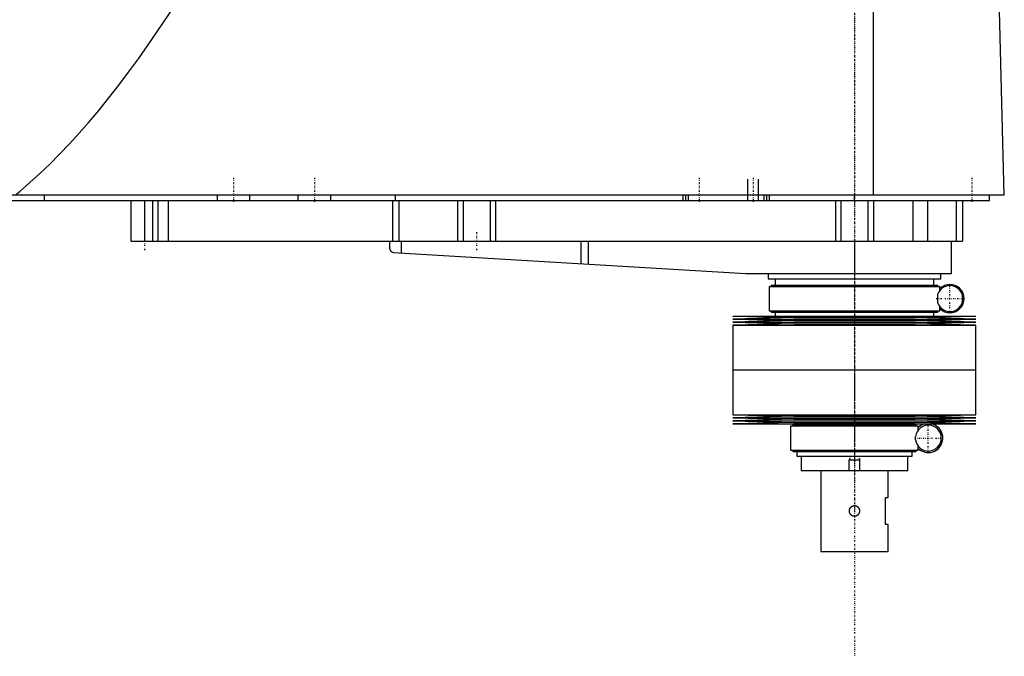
# Model space of a CAD drawing. Extents: x -186 to 906, y -1 to 1172.
# Tile 2 of 3: x 541 to 906, y 317 to 553. Entities that reach past the tile are written whole.
import ezdxf

# ---------------------------------------------------------------- set-up
doc = ezdxf.new("R2010")
doc.units = 0
doc.linetypes.add('CENTER', pattern=[1.5, 0.45, -0.5, 0.05, -0.5])
for name, color, linetype in [('AM_0', 7, 'CONTINUOUS'), ('AM_10', 7, 'CONTINUOUS'), ('AM_7', 7, 'CENTER')]:
    doc.layers.add(name, color=color, linetype=linetype)

msp = doc.modelspace()

# ---------------------------------------------------------------- linework, layer by layer
at = {"layer": 'AM_0', "color": 7, "linetype": 'CONTINUOUS'}
for p, q in [((857.01, 487.5), (857.01, 569.6)), ((905.5, 487.5), (903.45, 568.63)), ((905.5, 487.5), (328.96, 487.5)), ((360, 485.5), (900, 485.5)), ((550, 485.5), (550, 487.5)), ((582, 485.5), (582, 470.5)), ((587, 485.5), (587, 470.5)), ((590, 485.5), (590, 470.5)), ((592, 485.5), (592, 470.5)), ((595.84, 485.5), (595.84, 470.5)), ((614, 485.5), (614, 487.5)), ((626, 485.5), (626, 487.5)), ((644, 485.5), (644, 487.5)), ((656, 485.5), (656, 487.5)), ((678.85, 485.5), (678.85, 470.5)), ((680, 485.5), (680, 487.5)), ((681.18, 485.5), (681.18, 470.5)), ((703, 485.5), (703, 470.5)), ((705, 485.5), (705, 470.5)), ((715, 485.5), (715, 470.5)), ((717, 485.5), (717, 470.5)), ((786.5, 485.5), (786.5, 487.5)), ((787.5, 485.5), (787.5, 487.5)), ((788.5, 485.5), (788.5, 487.5)), ((816.5, 485.5), (816.5, 487.5)), ((817.5, 485.5), (817.5, 487.5)), ((818.5, 485.5), (818.5, 487.5)), ((843, 485.5), (843, 470.5)), ((845, 485.5), (845, 470.5)), ((850, 485.5), (850, 487.5)), ((855, 485.5), (855, 470.5)), ((857, 485.5), (857, 470.5)), ((871.56, 485.5), (871.56, 470.5)), ((877.09, 485.5), (877.09, 470.5)), ((887.69, 485.5), (887.69, 470.5)), ((890, 485.5), (890, 470.5)), ((900, 485.5), (900, 487.5)), ((582, 470.5), (890, 470.5)), ((677.8, 470.5), (677.8, 467.74)), ((682.14, 470.5), (682.14, 466.1)), ((748.68, 470.5), (748.68, 462.14)), ((751.33, 470.5), (751.33, 461.99)), ((850, 470.5), (850, 458.5)), ((886, 458.5), (886, 470.5)), ((679.14, 466.27), (809.7, 458.52)), ((810.3, 458.5), (886, 458.5)), ((818, 458.5), (818, 456.5)), ((818, 456.5), (882, 456.5)), ((820.65, 456.5), (820.65, 454.2)), ((879.35, 454.2), (879.35, 456.5)), ((882, 456.5), (882, 458.5)), ((818.35, 453.7), (818.35, 444.7)), ((818.35, 453.7), (881.65, 453.7)), ((819.15, 454.2), (819.15, 453.7)), ((819.15, 454.2), (880.85, 454.2)), ((880.85, 453.7), (880.85, 454.2)), ((881.65, 452.26), (881.65, 453.7)), ((880.87, 447.49), (880.87, 450.91)), ((881.65, 444.7), (881.65, 446.14)), ((805, 442.75), (827.5, 442.18)), ((805, 442.75), (895, 442.75)), ((827.5, 442.18), (805, 441.61)), ((805, 441.61), (827.5, 441.04)), ((805, 441.61), (895, 441.61)), ((818.35, 444.7), (881.65, 444.7)), ((819.15, 444.7), (819.15, 444.2)), ((819.15, 444.2), (880.85, 444.2)), ((820.65, 444.2), (820.65, 442.75)), ((827.5, 442.18), (872.5, 442.18)), ((872.5, 442.18), (895, 442.75)), ((895, 441.61), (872.5, 442.18)), ((872.5, 441.04), (895, 441.61)), ((879.35, 442.75), (879.35, 444.2)), ((880.85, 444.2), (880.85, 444.7)), ((827.5, 441.04), (805, 440.47)), ((805, 440.47), (827.5, 439.9)), ((805, 440.47), (895, 440.47)), ((827.5, 439.9), (805, 439.33)), ((805, 439.33), (805, 422.75)), ((805, 439.33), (895, 439.33)), ((827.5, 441.04), (872.5, 441.04)), ((827.5, 439.9), (872.5, 439.9)), ((895, 440.47), (872.5, 441.04)), ((872.5, 439.9), (895, 440.47)), ((895, 439.33), (872.5, 439.9)), ((895, 422.75), (895, 439.33)), ((805, 422.75), (895, 422.75)), ((805, 422.75), (805, 406.17)), ((805, 422.75), (895, 422.75)), ((895, 406.17), (895, 422.75)), ((805, 406.17), (827.5, 405.6)), ((805, 406.17), (895, 406.17)), ((827.5, 405.6), (805, 405.03)), ((805, 405.03), (827.5, 404.46)), ((805, 405.03), (895, 405.03)), ((827.5, 405.6), (872.5, 405.6)), ((872.5, 405.6), (895, 406.17)), ((895, 405.03), (872.5, 405.6)), ((872.5, 404.46), (895, 405.03)), ((827.5, 404.46), (805, 403.89)), ((805, 403.89), (827.5, 403.32)), ((805, 403.89), (895, 403.89)), ((827.5, 403.32), (805, 402.75)), ((805, 402.75), (895, 402.75)), ((826.35, 402), (826.35, 393)), ((826.35, 402), (873.65, 402)), ((827.15, 402.5), (827.15, 402)), ((827.15, 402.5), (872.85, 402.5)), ((827.5, 404.46), (872.5, 404.46)), ((827.5, 403.32), (872.5, 403.32)), ((828.65, 402.75), (828.65, 402.5)), ((871.35, 402.5), (871.35, 402.75)), ((895, 403.89), (872.5, 404.46)), ((872.5, 403.32), (895, 403.89)), ((895, 402.75), (872.5, 403.32)), ((872.85, 402), (872.85, 402.5)), ((873.65, 400.56), (873.65, 402)), ((872.59, 396.88), (872.59, 398.12)), ((873.65, 393), (873.65, 394.44)), ((826.35, 393), (873.65, 393)), ((827.15, 393), (827.15, 392.5)), ((827.15, 392.5), (872.85, 392.5)), ((828.65, 392.5), (828.65, 390.8)), ((828.65, 390.8), (871.35, 390.8)), ((830.25, 390.8), (830.25, 385.5)), ((869.75, 385.5), (869.75, 390.8)), ((871.35, 390.8), (871.35, 392.5)), ((872.85, 392.5), (872.85, 393)), ((830.25, 385.5), (869.75, 385.5)), ((837.5, 385.5), (837.5, 355.5)), ((862.5, 375.5), (862.5, 385.5)), ((861.5, 375.5), (862.5, 375.5)), ((861.5, 365.5), (861.5, 375.5)), ((862.5, 365.5), (861.5, 365.5)), ((862.5, 355.5), (862.5, 365.5)), ((837.5, 355.5), (862.5, 355.5))]:
    msp.add_line(p, q, dxfattribs=at)
for points in [[(539.11, 487.5, 0), (540.94, 489.03, 0), (544.59, 492.2, 0), (548.25, 495.54, 0), (550.07, 497.28, 0), (551.9, 499.05, 0), (555.56, 502.73, 0), (559.21, 506.57, 0), (562.86, 510.57, 0), (566.52, 514.75, 0), (570.17, 519.09, 0), (572, 521.32, 0), (573.83, 523.6, 0), (577.48, 528.27, 0), (581.13, 533.11, 0), (584.79, 538.12, 0), (588.44, 543.29, 0), (592.09, 548.63, 0), (593.92, 551.36, 0), (595.75, 554.13, 0), (599.4, 559.81, 0), (603.05, 565.65, 0), (604.88, 568.63, 0)], [(677.8, 467.74, 0), (677.8, 467.74, 0), (677.8, 467.73, 0), (677.8, 467.73, 0), (677.8, 467.73, 0), (677.8, 467.73, 0), (677.8, 467.72, 0), (677.8, 467.72, 0), (677.81, 467.71, 0), (677.81, 467.7, 0), (677.81, 467.69, 0), (677.81, 467.69, 0), (677.81, 467.68, 0), (677.82, 467.67, 0), (677.82, 467.66, 0), (677.82, 467.65, 0), (677.83, 467.64, 0), (677.83, 467.62, 0), (677.83, 467.62, 0), (677.83, 467.61, 0), (677.84, 467.6, 0), (677.84, 467.58, 0), (677.84, 467.58, 0), (677.86, 467.53, 0), (677.89, 467.44, 0), (677.93, 467.34, 0), (677.98, 467.24, 0), (678.04, 467.14, 0), (678.11, 467.04, 0), (678.14, 466.99, 0), (678.18, 466.94, 0), (678.26, 466.84, 0), (678.35, 466.75, 0), (678.45, 466.66, 0), (678.56, 466.57, 0), (678.67, 466.49, 0), (678.73, 466.46, 0), (678.8, 466.42, 0), (678.93, 466.36, 0), (679.07, 466.3, 0), (679.14, 466.27, 0)], [(850, 368.5, 0), (849.97, 368.5, 0), (849.92, 368.5, 0), (849.86, 368.51, 0), (849.84, 368.51, 0), (849.81, 368.51, 0), (849.75, 368.52, 0), (849.7, 368.53, 0), (849.64, 368.54, 0), (849.59, 368.55, 0), (849.53, 368.56, 0), (849.51, 368.57, 0), (849.48, 368.58, 0), (849.43, 368.6, 0), (849.37, 368.62, 0), (849.32, 368.64, 0), (849.27, 368.66, 0), (849.22, 368.69, 0), (849.19, 368.7, 0), (849.17, 368.71, 0), (849.12, 368.74, 0), (849.07, 368.77, 0), (849.04, 368.78, 0), (849.02, 368.8, 0), (848.97, 368.83, 0), (848.93, 368.87, 0), (848.91, 368.88, 0), (848.88, 368.9, 0), (848.84, 368.94, 0), (848.8, 368.97, 0), (848.76, 369.01, 0), (848.72, 369.05, 0), (848.68, 369.09, 0), (848.66, 369.11, 0), (848.65, 369.13, 0), (848.61, 369.17, 0), (848.58, 369.21, 0), (848.54, 369.26, 0), (848.51, 369.3, 0), (848.48, 369.35, 0), (848.46, 369.37, 0), (848.45, 369.4, 0), (848.42, 369.44, 0), (848.39, 369.49, 0), (848.37, 369.54, 0), (848.34, 369.6, 0), (848.32, 369.65, 0), (848.31, 369.67, 0), (848.29, 369.7, 0), (848.27, 369.75, 0), (848.25, 369.81, 0), (848.24, 369.86, 0), (848.22, 369.92, 0), (848.21, 369.97, 0), (848.2, 370, 0), (848.19, 370.03, 0), (848.18, 370.08, 0), (848.17, 370.14, 0), (848.16, 370.2, 0), (848.15, 370.25, 0), (848.15, 370.31, 0), (848.15, 370.34, 0), (848.14, 370.36, 0), (848.14, 370.42, 0), (848.14, 370.47, 0), (848.14, 370.5, 0), (848.14, 370.53, 0), (848.14, 370.58, 0), (848.14, 370.64, 0), (848.15, 370.66, 0), (848.15, 370.69, 0), (848.15, 370.75, 0), (848.16, 370.8, 0), (848.17, 370.86, 0), (848.18, 370.92, 0), (848.19, 370.97, 0), (848.2, 371, 0), (848.21, 371.03, 0), (848.22, 371.08, 0), (848.24, 371.14, 0), (848.25, 371.19, 0), (848.27, 371.25, 0), (848.29, 371.3, 0), (848.31, 371.33, 0), (848.32, 371.35, 0), (848.34, 371.4, 0), (848.37, 371.46, 0), (848.39, 371.51, 0), (848.42, 371.56, 0), (848.45, 371.6, 0), (848.46, 371.63, 0), (848.48, 371.65, 0), (848.51, 371.7, 0), (848.54, 371.74, 0), (848.58, 371.79, 0), (848.61, 371.83, 0), (848.65, 371.87, 0), (848.66, 371.89, 0), (848.68, 371.91, 0), (848.72, 371.95, 0), (848.76, 371.99, 0), (848.8, 372.03, 0), (848.84, 372.06, 0), (848.88, 372.1, 0), (848.91, 372.12, 0), (848.93, 372.13, 0), (848.97, 372.17, 0), (849.02, 372.2, 0), (849.04, 372.22, 0), (849.07, 372.23, 0), (849.12, 372.26, 0), (849.17, 372.29, 0), (849.19, 372.3, 0), (849.22, 372.31, 0), (849.27, 372.34, 0), (849.32, 372.36, 0), (849.37, 372.38, 0), (849.43, 372.4, 0), (849.48, 372.42, 0), (849.51, 372.43, 0), (849.53, 372.44, 0), (849.59, 372.45, 0), (849.64, 372.46, 0), (849.7, 372.47, 0), (849.75, 372.48, 0), (849.81, 372.49, 0), (849.84, 372.49, 0), (849.86, 372.49, 0), (849.92, 372.5, 0), (849.97, 372.5, 0), (850, 372.5, 0)], [(850, 372.5, 0), (850.03, 372.5, 0), (850.08, 372.5, 0), (850.14, 372.49, 0), (850.16, 372.49, 0), (850.19, 372.49, 0), (850.25, 372.48, 0), (850.3, 372.47, 0), (850.36, 372.46, 0), (850.41, 372.45, 0), (850.47, 372.44, 0), (850.49, 372.43, 0), (850.52, 372.42, 0), (850.57, 372.4, 0), (850.63, 372.38, 0), (850.68, 372.36, 0), (850.73, 372.34, 0), (850.78, 372.31, 0), (850.81, 372.3, 0), (850.83, 372.29, 0), (850.88, 372.26, 0), (850.93, 372.23, 0), (850.96, 372.22, 0), (850.98, 372.2, 0), (851.03, 372.17, 0), (851.07, 372.13, 0), (851.09, 372.12, 0), (851.12, 372.1, 0), (851.16, 372.06, 0), (851.2, 372.03, 0), (851.24, 371.99, 0), (851.28, 371.95, 0), (851.32, 371.91, 0), (851.34, 371.89, 0), (851.35, 371.87, 0), (851.39, 371.83, 0), (851.42, 371.79, 0), (851.46, 371.74, 0), (851.49, 371.7, 0), (851.52, 371.65, 0), (851.54, 371.63, 0), (851.55, 371.6, 0), (851.58, 371.56, 0), (851.61, 371.51, 0), (851.63, 371.46, 0), (851.66, 371.4, 0), (851.68, 371.35, 0), (851.69, 371.33, 0), (851.71, 371.3, 0), (851.73, 371.25, 0), (851.75, 371.19, 0), (851.76, 371.14, 0), (851.78, 371.08, 0), (851.79, 371.03, 0), (851.8, 371, 0), (851.81, 370.97, 0), (851.82, 370.91, 0), (851.83, 370.86, 0), (851.84, 370.8, 0), (851.85, 370.75, 0), (851.85, 370.69, 0), (851.85, 370.66, 0), (851.86, 370.64, 0), (851.86, 370.58, 0), (851.86, 370.53, 0), (851.86, 370.5, 0), (851.86, 370.47, 0), (851.86, 370.42, 0), (851.86, 370.36, 0), (851.85, 370.34, 0), (851.85, 370.31, 0), (851.85, 370.25, 0), (851.84, 370.2, 0), (851.83, 370.14, 0), (851.82, 370.08, 0), (851.81, 370.03, 0), (851.8, 370, 0), (851.79, 369.97, 0), (851.78, 369.92, 0), (851.76, 369.86, 0), (851.75, 369.81, 0), (851.73, 369.75, 0), (851.7, 369.7, 0), (851.69, 369.67, 0), (851.68, 369.65, 0), (851.66, 369.59, 0), (851.63, 369.54, 0), (851.61, 369.49, 0), (851.58, 369.44, 0), (851.55, 369.39, 0), (851.53, 369.37, 0), (851.52, 369.35, 0), (851.49, 369.3, 0), (851.46, 369.26, 0), (851.42, 369.21, 0), (851.39, 369.17, 0), (851.35, 369.13, 0), (851.34, 369.11, 0), (851.32, 369.09, 0), (851.28, 369.05, 0), (851.24, 369.01, 0), (851.2, 368.97, 0), (851.16, 368.94, 0), (851.11, 368.9, 0), (851.09, 368.88, 0), (851.07, 368.87, 0), (851.02, 368.83, 0), (850.98, 368.8, 0), (850.95, 368.78, 0), (850.93, 368.77, 0), (850.88, 368.74, 0), (850.83, 368.71, 0), (850.81, 368.7, 0), (850.78, 368.69, 0), (850.73, 368.66, 0), (850.68, 368.64, 0), (850.63, 368.62, 0), (850.57, 368.6, 0), (850.52, 368.58, 0), (850.49, 368.57, 0), (850.46, 368.56, 0), (850.41, 368.55, 0), (850.36, 368.54, 0), (850.3, 368.53, 0), (850.25, 368.52, 0), (850.19, 368.51, 0), (850.16, 368.51, 0), (850.14, 368.51, 0), (850.08, 368.5, 0), (850.03, 368.5, 0), (850, 368.5, 0)]]:
    msp.add_polyline3d(points, dxfattribs=at)
for centre, radius, start, end in [((810.3, 468.5), 10, 266.6, 270), ((885.35, 449.2), 4.8, 200.9129, 159.0871), ((885.35, 449.2), 5.25, 225.1897, 134.8103), ((877.35, 397.5), 4.8, 187.4315, 172.5685), ((877.35, 397.5), 5.38, 102.3808, 133.5014), ((877.35, 397.5), 5.37, 226.4986, 77.6192)]:
    msp.add_arc(centre, radius, start, end, dxfattribs=at)
at = {"layer": 'AM_10', "color": 7, "linetype": 'CONTINUOUS'}
for p, q in [((810.5, 485.5), (810.5, 493.5)), ((814.5, 485.5), (814.5, 493.5)), ((848.38, 390.16), (848, 389.5)), ((848, 385.5), (848, 389.5)), ((848, 389.5), (852, 389.5)), ((851.62, 390.16), (852, 389.5)), ((852, 385.5), (852, 389.5))]:
    msp.add_line(p, q, dxfattribs=at)
at = {"layer": 'AM_7', "color": 4, "linetype": 'CENTER'}
for p, q in [((850, 1171.88), (850, 316.62)), ((850, 700.5), (850, 370.5)), ((620, 493.9), (620, 485.1)), ((650, 493.9), (650, 485.1)), ((792.5, 493.9), (792.5, 485.1)), ((812.5, 493.9), (812.5, 485.1)), ((893.5, 493.9), (893.5, 485.1)), ((587, 473.8), (587, 467.2)), ((710, 473.8), (710, 467.2)), ((850, 458.19), (850, 421.06)), ((885.35, 444.16), (885.35, 454.24)), ((880.31, 449.2), (890.39, 449.2)), ((850, 424.35), (850, 389.2)), ((877.35, 392.46), (877.35, 402.54)), ((872.31, 397.5), (882.39, 397.5))]:
    msp.add_line(p, q, dxfattribs=at)

doc.saveas('drawing.dxf')
